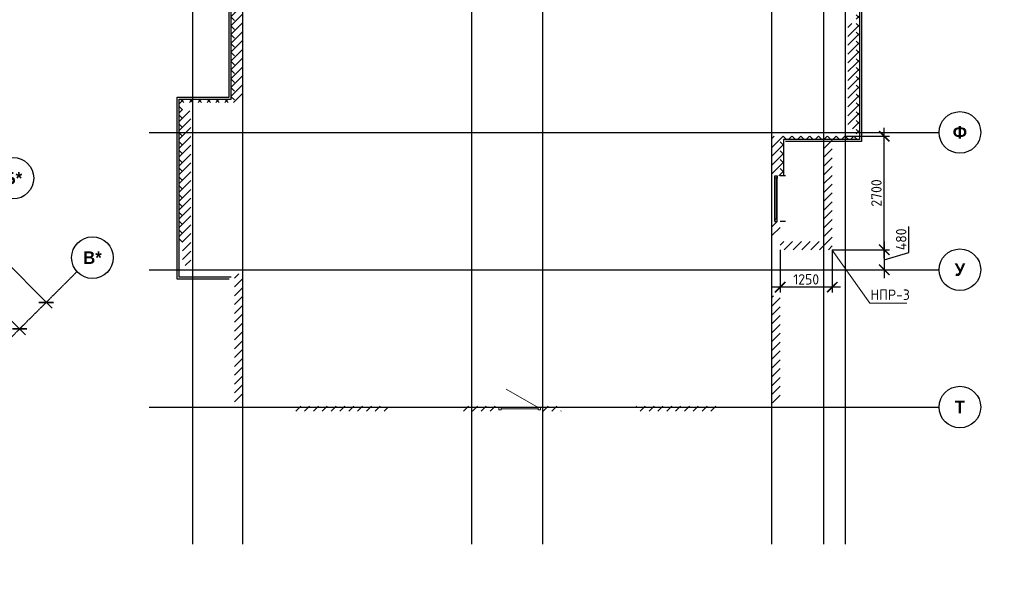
# Model space of a CAD drawing. Header units: millimetres. Extents: x 130535 to 3472113, y -231620 to 121434.
# Tile 14 of 133: x 254918 to 278555, y -22553 to -9247. Entities that reach past the tile are written whole.
import ezdxf

# ---------------------------------------------------------------- set-up
doc = ezdxf.new("R2010")
doc.units = ezdxf.units.MM
doc.linetypes.add('______5', pattern=[1.1, 0.8, -0.1, 0.1, -0.1])
doc.linetypes.add('DASHDOT_axis', pattern=[24, 20, -1.5, 1, -1.5])
doc.layers.get('DEFPOINTS').update_dxf_attribs({"color": 1, "lineweight": 0})
for name, color, linetype, lineweight in [('Standard', 7, 'Continuous', 25), ('Двери', 7, 'Continuous', 25), ('Колонны текст', 7, 'Continuous', 0), ('Общий01', 7, 'Continuous', 13), ('Оси', 40, '______5', 18), ('РАЗМЕРЫ', 1, 'Continuous', 9)]:
    doc.layers.add(name, color=color, linetype=linetype, lineweight=lineweight)
doc.layers.add('Стена_ бетон не несущ.', color=7, linetype='Continuous', lineweight=35, true_color=0xb4b496)
doc.layers.add('Стена_ бетон несущ.', color=7, linetype='Continuous', lineweight=70, true_color=0xb4b496)
doc.styles.add('ARIAL', font='arial.ttf')
doc.styles.add('Century Gothic', font='GOTHIC.TTF')
doc.styles.add('GOST-2.304_Type-B', font='GOST_Common.ttf')
doc.styles.add('ГОСТ', font='isocpeur.TTF')
doc.dimstyles.new('СПДС', dxfattribs={"dimscale": 100, "dimtxt": 2.5, "dimasz": 2.5, "dimexe": 1.25, "dimexo": 0, "dimtad": 1, "dimdec": 0, "dimtxsty": 'GOST-2.304_Type-B', "dimblk": 'ARCHTICK', "dimcen": 2.5, "dimdle": 2, "dimadec": 0, "dimazin": 2, "dimtfac": 0.75, "dimtdec": 0, "dimtmove": 1, "dimatfit": 3, "dimfxl": 1, "dimtolj": 1, "dimarcsym": 1})
pattern_1 = [(45, (420572.21, -74093.96), (-106.06602, 106.06602), []), (135, (420572.21, -74093.96), (-106.06602, -106.06602), [])]
pattern_2 = [(45, (420572.2, -74093.96), (-212.13203, 212.13203), []), (45, (420466.15, -73987.9), (-212.13203, 212.13203), [])]

# ---------------------------------------------------------------- blocks, each defined once
blk = doc.blocks.new('NSY101')
at = {"color": 0, "linetype": 'ByBlock', "lineweight": -2}
blk.add_circle((0, 0), 0.05, dxfattribs=at)
blk = doc.blocks.new('СЛОЖНЫЙ_ОБЪЕКТ_43')
at = {"layer": 'Оси', "color": 16, "linetype": 'Continuous', "lineweight": 25, "transparency": 33554687, "xscale": 9.999999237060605, "yscale": 9.999999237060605, "zscale": 9.999999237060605}
blk.add_blockref('NSY101', (-137.45, 58.828), dxfattribs=at)
at = {"layer": 'Оси', "color": 16, "linetype": 'Continuous', "lineweight": 25, "transparency": 33554687, "insert": (-137.45, 58.828), "char_height": 0.3, "width": 0.42, "attachment_point": 5, "style": 'Century Gothic'}
blk.add_mtext('\\A1;{\\fCentury Gothic|i0|b1;\\H0.300000;\\W1.000000;\\C16;У}\\P', dxfattribs=at)
blk = doc.blocks.new('СЛОЖНЫЙ_ОБЪЕКТ_44')
at = {"layer": 'Оси', "color": 16, "linetype": 'Continuous', "lineweight": 25, "transparency": 33554687, "xscale": 9.999999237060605, "yscale": 9.999999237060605, "zscale": 9.999999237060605}
blk.add_blockref('NSY101', (-137.45, 62.128), dxfattribs=at)
at = {"layer": 'Оси', "color": 16, "linetype": 'Continuous', "lineweight": 25, "transparency": 33554687, "insert": (-137.45, 62.128), "char_height": 0.3, "width": 0.465, "attachment_point": 5, "style": 'Century Gothic'}
blk.add_mtext('\\A1;{\\fCentury Gothic|i0|b1;\\H0.300000;\\W1.000000;\\C16;Ф}\\P', dxfattribs=at)
blk = doc.blocks.new('СЛОЖНЫЙ_ОБЪЕКТ_49')
at = {"layer": 'Оси', "color": 16, "linetype": 'Continuous', "lineweight": 25, "transparency": 33554687, "xscale": 9.999999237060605, "yscale": 9.999999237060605, "zscale": 9.999999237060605}
blk.add_blockref('NSY101', (-137.45, 56.028), dxfattribs=at)
at = {"layer": 'Оси', "color": 16, "linetype": 'Continuous', "lineweight": 25, "transparency": 33554687, "insert": (-137.45, 56.028), "char_height": 0.3, "width": 0.325, "attachment_point": 5, "style": 'Century Gothic'}
blk.add_mtext('\\A1;{\\fCentury Gothic|i0|b1;\\H0.300000;\\W1.000000;\\C16;Т}\\P', dxfattribs=at)
blk = doc.blocks.new('СЛОЖНЫЙ_ОБЪЕКТ_53')
at = {"layer": 'Оси', "color": 16, "linetype": 'Continuous', "lineweight": 25, "transparency": 33554687, "xscale": 9.999999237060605, "yscale": 9.999999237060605, "zscale": 9.999999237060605}
blk.add_blockref('NSY101', (-132.47, 36.849), dxfattribs=at)
at = {"layer": 'Оси', "color": 16, "linetype": 'Continuous', "lineweight": 25, "transparency": 33554687, "insert": (-132.47, 36.849), "char_height": 0.3, "width": 0.575, "attachment_point": 5, "style": 'Century Gothic'}
blk.add_mtext('\\A1;{\\fCentury Gothic|i0|b1;\\H0.300000;\\W1.000000;\\C16;Б*}\\P', dxfattribs=at)
blk = doc.blocks.new('СЛОЖНЫЙ_ОБЪЕКТ_84')
at = {"layer": 'Оси', "color": 16, "linetype": 'Continuous', "lineweight": 25, "transparency": 33554687, "xscale": 9.999999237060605, "yscale": 9.999999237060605, "zscale": 9.999999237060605}
blk.add_blockref('NSY101', (-130.56, 34.939), dxfattribs=at)
at = {"layer": 'Оси', "color": 16, "linetype": 'Continuous', "lineweight": 25, "transparency": 33554687, "insert": (-130.56, 34.939), "char_height": 0.3, "width": 0.575, "attachment_point": 5, "style": 'Century Gothic'}
blk.add_mtext('\\A1;{\\fCentury Gothic|i0|b1;\\H0.300000;\\W1.000000;\\C16;В*}\\P', dxfattribs=at)
blk = doc.blocks.new('_ArchTick')
at = {"color": 0, "linetype": 'ByBlock', "const_width": 0.15}
blk.add_lwpolyline([(-0.5, -0.5), (0.5, 0.5)], dxfattribs=at)
blk = doc.blocks.new('*D131')
at = {"layer": 'DEFPOINTS', "color": 0, "linetype": 'Continuous', "lineweight": 0, "transparency": 16777216}
for p in [(250653, -11142), (255553, -16043), (255553, -16043)]:
    blk.add_point(p, dxfattribs=at)
at = {"layer": 'Оси', "color": 0, "linetype": 'Continuous', "lineweight": -2, "transparency": 16777216}
for p, q in [((250511, -11001), (255695, -16184)), ((250653, -11142), (250564, -11231)), ((255553, -16043), (255465, -16131))]:
    blk.add_line(p, q, dxfattribs=at)
at = {"layer": 'Оси', "color": 0, "linetype": 'Continuous', "lineweight": -2, "transparency": 16777216, "xscale": 250, "yscale": 250, "zscale": 250}
for p, rotation in [((250653, -11142), 135), ((255553, -16043), 315)]:
    blk.add_blockref('_ArchTick', p, dxfattribs=dict(at, rotation=rotation))
at = {"layer": 'Оси', "color": 0, "linetype": 'Continuous', "lineweight": 13, "transparency": 16777216, "insert": (253381, -13279), "char_height": 250, "width": 83.33, "attachment_point": 5, "rotation": 315, "style": 'GOST-2.304_Type-B'}
blk.add_mtext('\\A1;6930', dxfattribs=at)
blk = doc.blocks.new('*D133')
at = {"layer": 'DEFPOINTS', "color": 0, "linetype": 'Continuous', "lineweight": 0, "transparency": 16777216}
for p in [(253007, -14770), (254917, -16679), (254917, -16679)]:
    blk.add_point(p, dxfattribs=at)
at = {"layer": 'Оси', "color": 0, "linetype": 'Continuous', "lineweight": -2, "transparency": 16777216}
for p, q in [((252866, -14628), (255058, -16821)), ((253007, -14770), (252919, -14858)), ((254917, -16679), (255005, -16591))]:
    blk.add_line(p, q, dxfattribs=at)
at = {"layer": 'Оси', "color": 0, "linetype": 'Continuous', "lineweight": -2, "transparency": 16777216, "xscale": 250, "yscale": 250, "zscale": 250}
for p, rotation in [((253007, -14770), 135), ((254917, -16679), 315)]:
    blk.add_blockref('_ArchTick', p, dxfattribs=dict(at, rotation=rotation))
at = {"layer": 'Оси', "color": 0, "linetype": 'Continuous', "lineweight": 13, "transparency": 16777216, "insert": (254240, -15411), "char_height": 250, "width": 83.33, "attachment_point": 5, "rotation": 315, "style": 'GOST-2.304_Type-B'}
blk.add_mtext('\\A1;2700', dxfattribs=at)
blk = doc.blocks.new('*D540')
at = {"layer": 'DEFPOINTS', "color": 0, "linetype": 'Continuous', "lineweight": 0, "transparency": 16777216}
for p in [(274425, -14777), (274425, -15257), (275673, -15257)]:
    blk.add_point(p, dxfattribs=at)
at = {"layer": 'РАЗМЕРЫ', "color": 0, "linetype": 'Continuous', "lineweight": -2, "transparency": 16777216}
for p, q in [((276267, -14839), (276267, -14214)), ((275673, -14577), (275673, -15457)), ((274425, -14777), (275798, -14777)), ((275673, -15017), (276267, -14839)), ((274425, -15257), (275798, -15257))]:
    blk.add_line(p, q, dxfattribs=at)
at = {"layer": 'РАЗМЕРЫ', "color": 0, "linetype": 'Continuous', "lineweight": -2, "transparency": 16777216, "xscale": 250, "yscale": 250, "zscale": 250}
for p, rotation in [((275673, -14777), 90), ((275673, -15257), 270)]:
    blk.add_blockref('_ArchTick', p, dxfattribs=dict(at, rotation=rotation))
at = {"layer": 'РАЗМЕРЫ', "color": 0, "linetype": 'Continuous', "lineweight": 0, "transparency": 16777216, "insert": (276079, -14526), "char_height": 250, "attachment_point": 5, "rotation": 90, "style": 'GOST-2.304_Type-B'}
blk.add_mtext('\\A1;480', dxfattribs=at)
blk = doc.blocks.new('*D541')
at = {"layer": 'DEFPOINTS', "color": 0, "linetype": 'Continuous', "lineweight": 0, "transparency": 16777216}
for p in [(273175, -14777), (274425, -14777), (273175, -15676)]:
    blk.add_point(p, dxfattribs=at)
at = {"layer": 'РАЗМЕРЫ', "color": 0, "linetype": 'Continuous', "lineweight": -2, "transparency": 16777216}
for p, q in [((273175, -14777), (273175, -15801)), ((274425, -14777), (274425, -15801)), ((274625, -15676), (272975, -15676))]:
    blk.add_line(p, q, dxfattribs=at)
at = {"layer": 'РАЗМЕРЫ', "color": 0, "linetype": 'Continuous', "lineweight": -2, "transparency": 16777216, "xscale": 250, "yscale": 250, "zscale": 250, "rotation": 180}
blk.add_blockref('_ArchTick', (273175, -15676), dxfattribs=at)
at = {"layer": 'РАЗМЕРЫ', "color": 0, "linetype": 'Continuous', "lineweight": -2, "transparency": 16777216, "xscale": 250, "yscale": 250, "zscale": 250}
blk.add_blockref('_ArchTick', (274425, -15676), dxfattribs=at)
at = {"layer": 'РАЗМЕРЫ', "color": 0, "linetype": 'Continuous', "lineweight": 0, "transparency": 16777216, "insert": (273800, -15488), "char_height": 250, "attachment_point": 5, "style": 'GOST-2.304_Type-B'}
blk.add_mtext('\\A1;1250', dxfattribs=at)
blk = doc.blocks.new('*D542')
at = {"layer": 'DEFPOINTS', "color": 0, "linetype": 'Continuous', "lineweight": 0, "transparency": 16777216}
for p in [(274745, -12047, -350), (275673, -12047), (274745, -14777)]:
    blk.add_point(p, dxfattribs=at)
at = {"layer": 'РАЗМЕРЫ', "color": 0, "linetype": 'Continuous', "lineweight": -2, "transparency": 16777216}
for p, q in [((274745, -12047), (275798, -12047)), ((275673, -14977), (275673, -11847)), ((274745, -14777), (275798, -14777))]:
    blk.add_line(p, q, dxfattribs=at)
at = {"layer": 'РАЗМЕРЫ', "color": 0, "linetype": 'Continuous', "lineweight": -2, "transparency": 16777216, "xscale": 250, "yscale": 250, "zscale": 250}
for p, rotation in [((275673, -12047), 90), ((275673, -14777), 270)]:
    blk.add_blockref('_ArchTick', p, dxfattribs=dict(at, rotation=rotation))
at = {"layer": 'РАЗМЕРЫ', "color": 0, "linetype": 'Continuous', "lineweight": 0, "transparency": 16777216, "insert": (275485, -13412), "char_height": 250, "attachment_point": 5, "rotation": 90, "style": 'GOST-2.304_Type-B'}
blk.add_mtext('\\A1;2700', dxfattribs=at)

msp = doc.modelspace()

# ---------------------------------------------------------------- hatches: boundary and pattern name
at = {"layer": 'Общий01', "linetype": 'Continuous', "lineweight": 13, "transparency": 33554687}
h = msp.add_hatch(dxfattribs=at)
h.set_pattern_fill('__________6', scale=100, style=0, pattern_type=2)
h.set_pattern_definition(pattern_1)
h.paths.add_polyline_path([(274995.3, -12047.1), (273175.3, -12047.1), (273175.3, -12997.1), (273255.3, -12997.1), (273255.3, -12127.1), (275075.3, -12127.1), (275075.3, -3947.1), (274905.3, -3947.1), (274905.3, -4027.1), (274995.3, -4027.1)], flags=0)
h = msp.add_hatch(dxfattribs=at)
h.set_pattern_fill('__________6', scale=100, style=0, pattern_type=2)
h.set_pattern_definition(pattern_1)
h.paths.add_polyline_path([(259995.3, -4917.1), (259995.3, -11157.1), (258745.3, -11157.1), (258745.3, -14597.1), (258825.3, -14597.1), (258825.3, -11237.1), (260075.3, -11237.1), (260075.3, -4837.1), (258825.3, -4837.1), (258825.3, -4077.1), (258745.3, -4077.1), (258745.3, -4917.1)], flags=0)
at = {"layer": 'Стена_ бетон не несущ.', "linetype": 'Continuous', "lineweight": 35, "transparency": 33554687}
h = msp.add_hatch(dxfattribs=at)
h.set_pattern_fill('__________301', scale=100, style=0, pattern_type=2)
h.set_pattern_definition(pattern_2)
h.paths.add_polyline_path([(261525.3, -18657.1), (263750.3, -18657.1), (263750.3, -18537.1), (261525.3, -18537.1)], flags=0)
h = msp.add_hatch(dxfattribs=at)
h.set_pattern_fill('__________301', scale=100, style=0, pattern_type=2)
h.set_pattern_definition(pattern_2)
h.paths.add_polyline_path([(265550.3, -18657.1), (266420.3, -18657.1), (266420.3, -18537.1), (265550.3, -18537.1)], flags=0)
h = msp.add_hatch(dxfattribs=at)
h.set_pattern_fill('__________301', scale=100, style=0, pattern_type=2)
h.set_pattern_definition(pattern_2)
h.paths.add_polyline_path([(267420.3, -18537.1), (267420.3, -18657.1), (267920.3, -18657.1), (267920.3, -18537.1)], flags=0)
h = msp.add_hatch(dxfattribs=at)
h.set_pattern_fill('__________301', scale=100, style=0, pattern_type=2)
h.set_pattern_definition(pattern_2)
h.paths.add_polyline_path([(269720.3, -18657.1), (271725.3, -18657.1), (271725.3, -18537.1), (269720.3, -18537.1)], flags=0)
at = {"layer": 'Стена_ бетон несущ.', "linetype": 'Continuous', "lineweight": 35, "transparency": 33554687}
h = msp.add_hatch(dxfattribs=at)
h.set_pattern_fill('__________5', scale=100, style=0, pattern_type=2)
h.set_pattern_definition(pattern_2)
h.paths.add_polyline_path([(260275.3, -11237.1), (260275.3, -8137.1), (260075.3, -8137.1), (260075.3, -11237.1)], flags=0)
h = msp.add_hatch(dxfattribs=at)
h.set_pattern_fill('__________5', scale=100, style=0, pattern_type=2)
h.set_pattern_definition(pattern_2)
h.paths.add_polyline_path([(274795.3, -9337.1), (274795.3, -11867.1), (274995.3, -11867.1), (274995.3, -9337.1)], flags=0)
h = msp.add_hatch(dxfattribs=at)
h.set_pattern_fill('__________5', scale=100, style=0, pattern_type=2)
h.set_pattern_definition(pattern_2)
h.paths.add_polyline_path([(259025.3, -15157.1), (259025.3, -11437.1), (258825.3, -11437.1), (258825.3, -15157.1)], flags=0)
h = msp.add_hatch(dxfattribs=at)
h.set_pattern_fill('__________5', scale=100, style=0, pattern_type=2)
h.set_pattern_definition(pattern_2)
h.paths.add_polyline_path([(272975.3, -12047.1), (272975.3, -12997.1), (273175.3, -12997.1), (273175.3, -12047.1)], flags=0)
h = msp.add_hatch(dxfattribs=at)
h.set_pattern_fill('__________5', scale=100, style=0, pattern_type=2)
h.set_pattern_definition(pattern_2)
h.paths.add_polyline_path([(274425.1, -14577.1), (274425.1, -12047.1), (274225.1, -12047.1), (274225.1, -14577.1)], flags=0)
h = msp.add_hatch(dxfattribs=at)
h.set_pattern_fill('__________5', scale=100, style=0, pattern_type=2)
h.set_pattern_definition(pattern_2)
h.paths.add_polyline_path([(273175.3, -14097.1), (272975.3, -14097.1), (272975.3, -14437.1), (273175.3, -14437.1)], flags=0)
h = msp.add_hatch(dxfattribs=at)
h.set_pattern_fill('__________5', scale=100, style=0, pattern_type=2)
h.set_pattern_definition(pattern_2)
h.paths.add_polyline_path([(273174.6, -14777.1), (274425.1, -14777.1), (274425.1, -14577.1), (273174.6, -14577.1)], flags=0)
h = msp.add_hatch(dxfattribs=at)
h.set_pattern_fill('__________5', scale=100, style=0, pattern_type=2)
h.set_pattern_definition(pattern_2)
h.paths.add_polyline_path([(260275.3, -18457.1), (260275.3, -15357.1), (260075.3, -15357.1), (260075.3, -18457.1)], flags=0)
h = msp.add_hatch(dxfattribs=at)
h.set_pattern_fill('__________5', scale=100, style=0, pattern_type=2)
h.set_pattern_definition(pattern_2)
h.paths.add_polyline_path([(272975.3, -15887.1), (272975.3, -18457.1), (273175.3, -18457.1), (273175.3, -15887.1)], flags=0)

# ---------------------------------------------------------------- linework, layer by layer
at = {"color": 7, "linetype": 'DASHDOT_axis'}
for p, q in [((259067.5, 4917.3), (259067.5, -21848.7)), ((260267.5, 4917.3), (260267.5, -21848.7)), ((265767.5, 4917.3), (265767.5, -21848.7)), ((267467.5, 4917.3), (267467.5, -21848.7)), ((272967.5, 4917.3), (272967.5, -21848.7)), ((274217.5, 4917.3), (274217.5, -21848.7)), ((274737.5, 3945.5), (274737.5, -21848.7)), ((258022.9, -11957.1), (276988.9, -11957.1)), ((256294.1, -15301.8), (229328.4, -42267.5)), ((258022.9, -15257.1), (276988.9, -15257.1)), ((258022.9, -18557.1), (276988.9, -18557.1))]:
    msp.add_line(p, q, dxfattribs=at)
at = {"layer": 'Standard', "color": 7, "linetype": 'Continuous', "lineweight": 25, "transparency": 33554687}
for p, q in [((273047.3, -13053.1), (273047.3, -12997.1)), ((273047.3, -12997.1), (273103.3, -12997.1)), ((273047.3, -14097.1), (273047.3, -12997.1)), ((273103.3, -12997.1), (273103.3, -13053.1)), ((273103.3, -14097.1), (273103.3, -12997.1)), ((273103.3, -13053.1), (273047.3, -13053.1)), ((273103.3, -14041.1), (273047.3, -14041.1)), ((273047.3, -14041.1), (273047.3, -14097.1)), ((273047.3, -14097.1), (273103.3, -14097.1)), ((273103.3, -14097.1), (273103.3, -14041.1))]:
    msp.add_line(p, q, dxfattribs=at)
at = {"layer": 'Standard', "color": 7, "linetype": 'Continuous', "lineweight": 13, "transparency": 33554687}
for p, q in [((266420.3, -18569.1), (266476.3, -18569.1)), ((266420.3, -18625.1), (266420.3, -18569.1)), ((266476.3, -18625.1), (266420.3, -18625.1)), ((266476.3, -18569.1), (266476.3, -18625.1)), ((267364.3, -18569.1), (267420.3, -18569.1)), ((267364.3, -18625.1), (267364.3, -18569.1)), ((267420.3, -18625.1), (267364.3, -18625.1)), ((267420.3, -18569.1), (267420.3, -18625.1))]:
    msp.add_line(p, q, dxfattribs=at)
for points in [[(273075.3, -13053.1, -1794), (273075.3, -13053.1, -606), (273075.3, -14041.1, -606), (273075.3, -14041.1, -1794)], [(266476.3, -18597.1, -1656), (266476.3, -18597.1, -3699), (267364.3, -18597.1, -3699), (267364.3, -18597.1, -1656)]]:
    msp.add_3dface(points, dxfattribs=at)
at = {"layer": 'Колонны текст', "color": 7, "linetype": 'Continuous', "lineweight": 0}
msp.add_lwpolyline([(274425.1, -14783.6), (275328.2, -16062.5), (276211.7, -16062.5)], dxfattribs=at)
at = {"layer": 'Общий01', "color": 7, "linetype": 'Continuous', "lineweight": 25, "transparency": 33554687}
for p, q in [((275075.3, -3947.1), (275075.3, -12127.1)), ((275125.3, -3897.1), (275125.3, -12177.1)), ((259995.3, -11157.1), (259995.3, -4917.1)), ((259945.3, -11107.1), (259945.3, -4967.1)), ((258695.3, -11107.1), (259945.3, -11107.1)), ((258695.3, -15487.1), (258695.3, -11107.1)), ((258745.3, -11157.1), (259995.3, -11157.1)), ((258745.3, -15437.1), (258745.3, -11157.1)), ((275075.3, -12127.1), (273255.3, -12127.1)), ((273255.3, -12127.1), (273255.3, -12997.1)), ((275125.3, -12177.1), (273305.3, -12177.1)), ((273305.3, -12997.1), (273175.3, -12997.1)), ((273305.3, -14097.1), (273175.3, -14097.1)), ((259945.3, -15487.1), (258695.3, -15487.1)), ((259995.3, -15437.1), (258745.3, -15437.1))]:
    msp.add_line(p, q, dxfattribs=at)
at = {"layer": 'Стена_ бетон не несущ.', "color": 7, "linetype": 'Continuous', "lineweight": 13, "transparency": 33554687}
msp.add_line((267364.3, -18569.1), (266595.2, -18125.1), dxfattribs=at)

# ---------------------------------------------------------------- block references
at = {"layer": 'Оси', "color": 7, "linetype": 'Continuous', "lineweight": 25, "transparency": 33554687, "xscale": 1000, "yscale": 1000, "zscale": 1000}
for name, p in [('СЛОЖНЫЙ_ОБЪЕКТ_44', (414939.2, -74084.9)), ('СЛОЖНЫЙ_ОБЪЕКТ_53', (387224.7, -49905.4)), ('СЛОЖНЫЙ_ОБЪЕКТ_84', (387224.7, -49905.4)), ('СЛОЖНЫЙ_ОБЪЕКТ_43', (414939.2, -74084.9)), ('СЛОЖНЫЙ_ОБЪЕКТ_49', (414939.2, -74584.9))]:
    msp.add_blockref(name, p, dxfattribs=at)

# ---------------------------------------------------------------- texts
at = {"insert": (153574.3, 18462.6), "char_height": 330, "attachment_point": 1, "style": 'ГОСТ'}
msp.add_mtext_dynamic_manual_height_columns('\\pi10055.14148;{\\H1.5152x;\\P\\pi7542.56108;Общие указания\\P\\pi1650;}1.^IРабочая документация разработана в соответствии с заданием на проектирование, требованиями действующих технических регламентов, стандартов, сводов правил и других документов, содержащих установленные требования.\\P2.^IРабочая документация выполнена в соответствии со следующими нормативными и техническими документами:\\P-^IСП 20.13330.2016 "Нагрузки и Воздействия";\\P-^IСП 63.13330.2012 "Бетонные и железобетонные конструкции. Основные положения";\\P-^IСП 22.13330.2016 "Основания зданий и сооружений";\\P-^IСП 45.13330.2012 "Земляные сооружения, основания и фундаменты".\\P3.   За относительную отметку 0,000 принята отметка чистого пола первого этажа.\\P4.^IПеречень видов работ, для которых необходимо составлять акты освидетельствования скрытых работ:\\P-^Iармирование конструкций;\\P-^Iосвидетельствование опалубки перед бетонированием;\\P-^Iвыполнение сварочных работ;\\P-^Iотбор контрольных проб бетона;\\P-^Iсоответствие законченных железобетонных конструкций проекту с отображением качества работ;\\P-^Iустройство монолитных конструкций, выполняемых в зимнее время;  \\P\\pi0;        -    устройство гидроизоляции;\\P\\pi1650;-^Iуплотнение грунтов и обратную засыпку.\\PЗапрещается выполнение последующих работ при отсутствии актов освидетельствования предшествующих скрытых работ во всех случаях.\\P\\pi0;        5. Проект рассчитан на производство работ в период положительных температур. В случае выполнения работ при отрицательных температурах необходимо выполнять требования СНиП часть 3 по производству работ и ППР.\\P        6. При минимальной температуре воздуха до минус 15°С допускается:\\P\\pi1650;-выдерживание бетона в конструкции методом термоса, при предварительном разогреве бетонной смеси;\\P -форсированный электроразогрев бетона в конструкции с повторным уплотнением.\\PПри минимальной температуре воздуха до минус 25°С допускается:\\P -обогрев бетона в греющей опалубке с помощью низкотемпературных электронагревателей;\\P -электродный сквозной прогрев бетона;\\P -электрообогрев с помощью греющего провода.', width=18460.283, gutter_width=5800, heights=[33815.2], dxfattribs=at)
at = {"layer": 'Двери', "color": 7, "linetype": 'Continuous', "lineweight": 13, "transparency": 33554687, "insert": (273571.9, -13542.6), "char_height": 250, "width": 796.667, "attachment_point": 5, "rotation": 90, "style": 'Century Gothic'}
msp.add_mtext('\\A1;{\\fCentury Gothic|i0|b1;\\H0.250000;\\W0.800000;\\c3254825728;ОП-1}\\P', dxfattribs=at)
at = {"layer": 'Колонны текст', "color": 7, "linetype": 'Continuous', "lineweight": 0, "insert": (275339.7, -15732.5), "char_height": 250, "attachment_point": 1, "style": 'GOST-2.304_Type-B'}
msp.add_mtext_dynamic_manual_height_columns('НПР-3', width=725.06, gutter_width=12.5, heights=[0], dxfattribs=at)
at = {"layer": 'Общий01', "color": 7, "linetype": 'Continuous', "lineweight": 25, "transparency": 33554687, "insert": (259180.3, -9748.3), "char_height": 400, "width": 2697.045, "attachment_point": 7, "rotation": 90, "style": 'ARIAL'}
msp.add_mtext('\\A1;{\\fArial|i0|b1;\\H0.400000;\\W1.000000;\\C7;Секция 5}\\P', dxfattribs=at)

# ---------------------------------------------------------------- dimensions: what is measured, and where the dimension line sits
at = {"layer": 'Оси', "color": 7, "linetype": 'Continuous', "lineweight": 13, "transparency": 33554687}
for base, p1, p2, picture, middle in [((255553.1, -16042.8), (250652.6, -11142.2), (255553.1, -16042.8), '*D131', (253248.6, -13411.1)), ((254916.8, -16679.2), (253007.3, -14769.7), (254916.8, -16679.2), '*D133', (254107.8, -15543.1))]:
    dim = msp.add_linear_dim(base=base, p1=p1, p2=p2, angle=315, dimstyle='СПДС', override={"dimtxt": 2.5, "dimgap": 0.625}, dxfattribs=at)
    dim.commit()
    dim.dimension.update_dxf_attribs({"geometry": picture, "text_midpoint": middle, "dimtype": 160})
at = {"layer": 'РАЗМЕРЫ', "color": 7, "linetype": 'Continuous', "lineweight": 0}
dim = msp.add_linear_dim(base=(275672.9, -12047.1), p1=(274745.3, -14777.1), p2=(274745.3, -12047.1, -350), angle=90, text='2700', dimstyle='СПДС', dxfattribs=at)
dim.commit()
dim.dimension.update_dxf_attribs({"geometry": '*D542', "text_midpoint": (275485.4, -13412.1)})
dim = msp.add_linear_dim(base=(275672.9, -15257.1), p1=(274425.1, -14777.1), p2=(274425.1, -15257.1), angle=90, dimstyle='СПДС', dxfattribs=at)
dim.commit()
dim.dimension.update_dxf_attribs({"geometry": '*D540', "text_midpoint": (276079.2, -14776.5)})
dim = msp.add_linear_dim(base=(273175.3, -15675.8), p1=(274425.1, -14777.1), p2=(273175.3, -14777.1), dimstyle='СПДС', dxfattribs=at)
dim.commit()
dim.dimension.update_dxf_attribs({"geometry": '*D541', "text_midpoint": (273800.2, -15488.3)})

doc.saveas('drawing.dxf')
